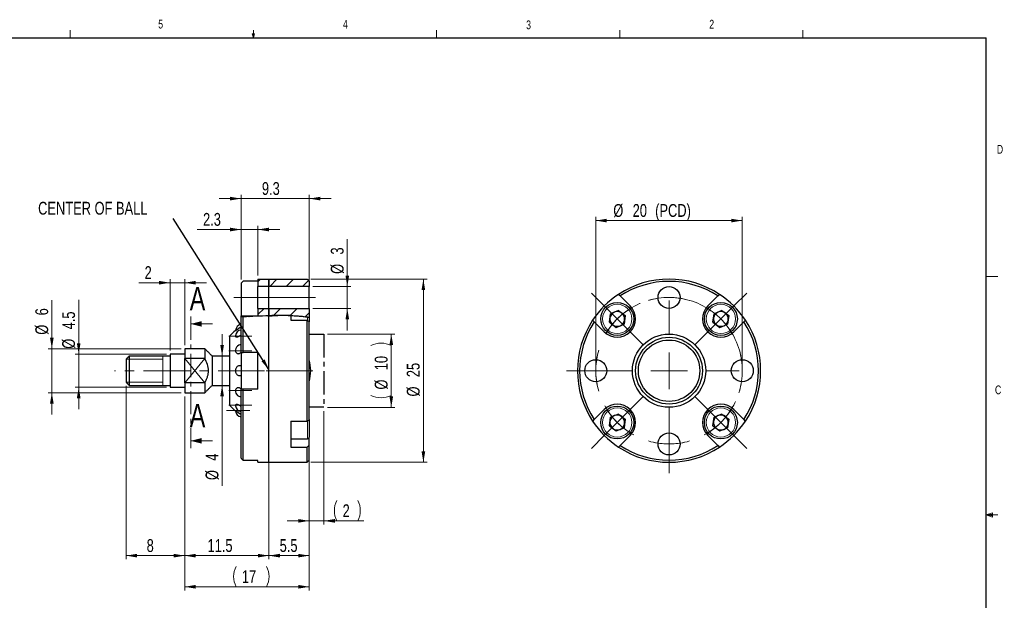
# Model space of a CAD drawing. Header units: millimetres. Extents: x 11 to 649, y 5 to 275.
# Tile 4 of 4: x 152 to 421, y 117 to 275. Entities that reach past the tile are written whole.
import ezdxf

# ---------------------------------------------------------------- set-up
doc = ezdxf.new("R2010")
doc.units = ezdxf.units.MM
doc.linetypes.add('CENTER', pattern=[10.16, 6.35, -1.27, 1.27, -1.27])
doc.linetypes.add('CENTERX2', pattern=[20.32, 12.7, -2.54, 2.54, -2.54])
doc.styles.add('SLDTEXTSTYLE0', font='TXT', dxfattribs={"width": 0.75})
doc.dimstyles.new('SLDDIMSTYLE0', dxfattribs={"dimtxt": 3.5, "dimasz": 3, "dimexe": 0, "dimexo": 0.0625, "dimgap": 0.875, "dimtad": 1, "dimlfac": 0.5, "dimrnd": 1e-09, "dimzin": 12, "dimdsep": 46, "dimtxsty": 'SLDTEXTSTYLE0', "dimsah": 1, "dimcen": 0.09, "dimadec": 0, "dimazin": 0, "dimtfac": 1, "dimtofl": 0, "dimtmove": 0, "dimatfit": 3, "dimfxl": 1, "dimtolj": 1, "dimtzin": 12, "dimarcsym": 0})
doc.dimstyles.new('SLDDIMSTYLE1', dxfattribs={"dimtxt": 3.5, "dimasz": 3, "dimexe": 0, "dimexo": 0.0625, "dimgap": 0.875, "dimtad": 1, "dimdec": 1, "dimlfac": 0.5, "dimrnd": 1e-09, "dimzin": 12, "dimdsep": 46, "dimtxsty": 'SLDTEXTSTYLE0', "dimsah": 1, "dimcen": 0.09, "dimadec": 0, "dimazin": 0, "dimtfac": 1, "dimtdec": 1, "dimtofl": 0, "dimtmove": 0, "dimatfit": 3, "dimfxl": 1, "dimtolj": 1, "dimtzin": 12, "dimarcsym": 0})
doc.dimstyles.new('SLDDIMSTYLE2', dxfattribs={"dimtxt": 3.5, "dimasz": 3, "dimexe": 0, "dimexo": 0.0625, "dimgap": 0.875, "dimtad": 1, "dimlfac": 0.5, "dimrnd": 1e-09, "dimzin": 12, "dimdsep": 46, "dimtxsty": 'SLDTEXTSTYLE0', "dimsah": 1, "dimcen": 0.09, "dimadec": 0, "dimazin": 0, "dimtfac": 1, "dimtofl": 0, "dimtmove": 0, "dimatfit": 3, "dimfxl": 1, "dimtolj": 1, "dimtzin": 12, "dimarcsym": 0})
doc.dimstyles.new('SLDDIMSTYLE3', dxfattribs={"dimtxt": 3.5, "dimasz": 3, "dimexe": 0, "dimexo": 0.0625, "dimgap": 0.875, "dimtad": 1, "dimdec": 1, "dimlfac": 0.5, "dimrnd": 1e-09, "dimzin": 12, "dimdsep": 46, "dimtxsty": 'SLDTEXTSTYLE0', "dimsah": 1, "dimcen": 0.09, "dimadec": 0, "dimazin": 0, "dimtfac": 1, "dimtofl": 0, "dimtmove": 0, "dimatfit": 3, "dimfxl": 1, "dimtolj": 1, "dimtzin": 12, "dimarcsym": 0})
doc.dimstyles.new('SLDDIMSTYLE4', dxfattribs={"dimtxt": 3.5, "dimasz": 3, "dimexe": 0, "dimexo": 0.0625, "dimgap": 0.875, "dimtad": 1, "dimdec": 1, "dimlfac": 0.5, "dimrnd": 1e-09, "dimzin": 12, "dimdsep": 46, "dimtxsty": 'SLDTEXTSTYLE0', "dimsah": 1, "dimcen": 0.09, "dimadec": 0, "dimazin": 0, "dimtfac": 1, "dimtdec": 3, "dimtofl": 0, "dimtmove": 0, "dimatfit": 3, "dimfxl": 1, "dimtolj": 1, "dimtzin": 12, "dimarcsym": 0})
doc.dimstyles.new('SLDDIMSTYLE5', dxfattribs={"dimtxt": 3.5, "dimasz": 3, "dimexe": 0, "dimexo": 0.0625, "dimgap": 0.875, "dimtad": 1, "dimdec": 1, "dimlfac": 0.5, "dimrnd": 1e-09, "dimzin": 12, "dimdsep": 46, "dimtxsty": 'SLDTEXTSTYLE0', "dimsah": 1, "dimcen": 0.09, "dimadec": 0, "dimazin": 0, "dimtfac": 1, "dimtdec": 1, "dimtofl": 0, "dimtmove": 0, "dimatfit": 3, "dimfxl": 1, "dimtolj": 1, "dimtzin": 12, "dimarcsym": 0})
doc.dimstyles.new('SLDDIMSTYLE6', dxfattribs={"dimtxt": 0, "dimasz": 3, "dimexe": 0, "dimexo": 0.0625, "dimgap": 0, "dimtad": 0, "dimtih": 1, "dimtoh": 1, "dimdec": 0, "dimrnd": 1e-09, "dimzin": 0, "dimdsep": 46, "dimtxsty": 'Standard', "dimsah": 1, "dimcen": 0.09, "dimadec": 0, "dimazin": 0, "dimtfac": 3, "dimtdec": 0, "dimtofl": 0, "dimtmove": 0, "dimatfit": 3, "dimfxl": 1, "dimtolj": 1, "dimtzin": 0, "dimarcsym": 0})

# ---------------------------------------------------------------- blocks, each defined once
blk = doc.blocks.new('*D5')
at = {"color": 7, "linetype": 'Continuous', "lineweight": 0}
for p, q in [((236.18, 189.42), (254.58, 189.42)), ((253.58, 189.42), (253.58, 169.42)), ((236.18, 169.42), (254.58, 169.42))]:
    blk.add_line(p, q, dxfattribs=at)
for centre, start, end in [((250.8, 180.76), 63.4349, 116.5651), ((250.8, 178.24), 243.4349, 296.5651)]:
    blk.add_arc(centre, 6.21, start, end, dxfattribs=at)
for points in [[(253.58, 189.42), (253.08, 186.42), (254.08, 186.42)], [(253.58, 169.42), (254.08, 172.42), (253.08, 172.42)]]:
    blk.add_solid(points, dxfattribs=at)
at = {"color": 7, "linetype": 'Continuous', "lineweight": 0, "char_height": 3.5, "attachment_point": 1, "rotation": 90, "style": 'SLDTEXTSTYLE0'}
for s, insert in [('10', (249.07, 179.55)), ('%%c', (249.07, 174.28))]:
    blk.add_mtext(s, dxfattribs=dict(at, insert=insert))
blk = doc.blocks.new('*D6')
at = {"color": 7, "linetype": 'Continuous', "lineweight": 0}
for p, q in [((235.18, 168.42), (235.18, 137.42)), ((231.18, 165.07), (231.18, 137.42)), ((231.18, 138.42), (225.18, 138.42)), ((231.18, 138.42), (235.18, 138.42)), ((235.18, 138.42), (246.05, 138.42))]:
    blk.add_line(p, q, dxfattribs=at)
for centre, start, end in [((244.26, 141.2), 153.4349, 206.5651), ((238.91, 141.2), 333.4349, 26.5651)]:
    blk.add_arc(centre, 6.21, start, end, dxfattribs=at)
for points in [[(231.18, 138.42), (228.18, 138.92), (228.18, 137.92)], [(235.18, 138.42), (238.18, 137.92), (238.18, 138.92)]]:
    blk.add_solid(points, dxfattribs=at)
at = {"color": 7, "linetype": 'Continuous', "lineweight": 0, "insert": (240.29, 142.93), "char_height": 3.5, "attachment_point": 1, "style": 'SLDTEXTSTYLE0'}
blk.add_mtext('2', dxfattribs=at)
blk = doc.blocks.new('*D7')
at = {"color": 7, "linetype": 'Continuous', "lineweight": 0}
for p, q in [((231.58, 204.42), (263.34, 204.42)), ((262.34, 154.42), (262.34, 204.42)), ((231.58, 154.42), (263.34, 154.42))]:
    blk.add_line(p, q, dxfattribs=at)
for points in [[(262.34, 204.42), (261.84, 201.42), (262.84, 201.42)], [(262.34, 154.42), (262.84, 157.42), (261.84, 157.42)]]:
    blk.add_solid(points, dxfattribs=at)
at = {"color": 7, "linetype": 'Continuous', "lineweight": 0, "char_height": 3.5, "attachment_point": 1, "rotation": 90, "style": 'SLDTEXTSTYLE0'}
for s, insert in [('25', (257.82, 177.66)), ('%%c', (257.82, 172.38))]:
    blk.add_mtext(s, dxfattribs=dict(at, insert=insert))
blk = doc.blocks.new('*D8')
at = {"color": 7, "linetype": 'Continuous', "lineweight": 0}
for p, q in [((193.18, 184.92), (193.18, 204.45)), ((197.18, 186.42), (197.18, 204.45)), ((193.18, 203.45), (184.65, 203.45)), ((193.18, 203.45), (197.18, 203.45)), ((197.18, 203.45), (203.18, 203.45))]:
    blk.add_line(p, q, dxfattribs=at)
for points in [[(193.18, 203.45), (190.18, 203.95), (190.18, 202.95)], [(197.18, 203.45), (200.18, 202.95), (200.18, 203.95)]]:
    blk.add_solid(points, dxfattribs=at)
at = {"color": 7, "linetype": 'Continuous', "lineweight": 0, "insert": (186.24, 207.96), "char_height": 3.5, "attachment_point": 1, "style": 'SLDTEXTSTYLE0'}
blk.add_mtext('2', dxfattribs=at)
blk = doc.blocks.new('*D9')
at = {"color": 7, "linetype": 'Continuous', "lineweight": 0}
for p, q in [((207.4, 183.42), (207.4, 189.42)), ((207.4, 183.42), (207.4, 175.42)), ((207.4, 175.42), (207.4, 147.98))]:
    blk.add_line(p, q, dxfattribs=at)
for points in [[(207.4, 183.42), (207.9, 186.42), (206.9, 186.42)], [(207.4, 175.42), (206.9, 172.42), (207.9, 172.42)]]:
    blk.add_solid(points, dxfattribs=at)
at = {"color": 7, "linetype": 'Continuous', "lineweight": 0, "char_height": 3.5, "attachment_point": 1, "rotation": 90, "style": 'SLDTEXTSTYLE0'}
for s, insert in [('4', (202.89, 154.85)), ('%%c', (202.89, 149.57))]:
    blk.add_mtext(s, dxfattribs=dict(at, insert=insert))
blk = doc.blocks.new('*D10')
at = {"color": 7, "linetype": 'Continuous', "lineweight": 0}
for p, q in [((212.58, 226.42), (206.58, 226.42)), ((212.58, 204.3), (212.58, 227.42)), ((231.18, 226.42), (212.58, 226.42)), ((231.18, 193.77), (231.18, 227.42)), ((231.18, 226.42), (237.18, 226.42))]:
    blk.add_line(p, q, dxfattribs=at)
for points in [[(212.58, 226.42), (209.58, 226.92), (209.58, 225.92)], [(231.18, 226.42), (234.18, 225.92), (234.18, 226.92)]]:
    blk.add_solid(points, dxfattribs=at)
at = {"color": 7, "linetype": 'Continuous', "lineweight": 0, "insert": (218.26, 230.93), "char_height": 3.5, "attachment_point": 1, "style": 'SLDTEXTSTYLE0'}
blk.add_mtext('9.3', dxfattribs=at)
blk = doc.blocks.new('*D11')
at = {"color": 7, "linetype": 'Continuous', "lineweight": 0}
for p, q in [((168.25, 183.92), (168.25, 198.76)), ((192.18, 183.92), (167.25, 183.92)), ((168.25, 183.92), (168.25, 174.92)), ((192.18, 174.92), (167.25, 174.92)), ((168.25, 174.92), (168.25, 168.92))]:
    blk.add_line(p, q, dxfattribs=at)
for points in [[(168.25, 183.92), (168.75, 186.92), (167.75, 186.92)], [(168.25, 174.92), (167.75, 171.92), (168.75, 171.92)]]:
    blk.add_solid(points, dxfattribs=at)
at = {"color": 7, "linetype": 'Continuous', "lineweight": 0, "char_height": 3.5, "attachment_point": 1, "rotation": 90, "style": 'SLDTEXTSTYLE0'}
for s, insert in [('4.5', (163.74, 190.71)), ('%%c', (163.74, 185.43))]:
    blk.add_mtext(s, dxfattribs=dict(at, insert=insert))
blk = doc.blocks.new('*D12')
at = {"color": 7, "linetype": 'Continuous', "lineweight": 0}
for p, q in [((181.18, 175.28), (181.18, 127.92)), ((197.18, 172.42), (197.18, 127.92)), ((197.18, 128.92), (181.18, 128.92))]:
    blk.add_line(p, q, dxfattribs=at)
for points in [[(181.18, 128.92), (184.18, 128.42), (184.18, 129.42)], [(197.18, 128.92), (194.18, 129.42), (194.18, 128.42)]]:
    blk.add_solid(points, dxfattribs=at)
at = {"color": 7, "linetype": 'Continuous', "lineweight": 0, "insert": (186.8, 133.43), "char_height": 3.5, "attachment_point": 1, "style": 'SLDTEXTSTYLE0'}
blk.add_mtext('8', dxfattribs=at)
blk = doc.blocks.new('*D13')
at = {"color": 7, "linetype": 'Continuous', "lineweight": 0}
for p, q in [((220.18, 178.42), (220.18, 127.92)), ((197.18, 172.42), (197.18, 127.92)), ((197.18, 128.92), (220.18, 128.92))]:
    blk.add_line(p, q, dxfattribs=at)
for points in [[(197.18, 128.92), (200.18, 128.42), (200.18, 129.42)], [(220.18, 128.92), (217.18, 129.42), (217.18, 128.42)]]:
    blk.add_solid(points, dxfattribs=at)
at = {"color": 7, "linetype": 'Continuous', "lineweight": 0, "insert": (203.42, 133.43), "char_height": 3.5, "attachment_point": 1, "style": 'SLDTEXTSTYLE0'}
blk.add_mtext('11.5', dxfattribs=at)
blk = doc.blocks.new('*D14')
at = {"color": 7, "linetype": 'Continuous', "lineweight": 0}
for p, q in [((220.18, 178.42), (220.18, 127.92)), ((231.18, 154.02), (231.18, 127.92)), ((231.18, 128.92), (220.18, 128.92))]:
    blk.add_line(p, q, dxfattribs=at)
for points in [[(220.18, 128.92), (223.18, 128.42), (223.18, 129.42)], [(231.18, 128.92), (228.18, 129.42), (228.18, 128.42)]]:
    blk.add_solid(points, dxfattribs=at)
at = {"color": 7, "linetype": 'Continuous', "lineweight": 0, "insert": (223.11, 133.43), "char_height": 3.5, "attachment_point": 1, "style": 'SLDTEXTSTYLE0'}
blk.add_mtext('5.5', dxfattribs=at)
blk = doc.blocks.new('*D15')
at = {"color": 7, "linetype": 'Continuous', "lineweight": 0}
for p, q in [((197.18, 172.42), (197.18, 119.42)), ((231.18, 154.02), (231.18, 119.42)), ((197.18, 120.42), (231.18, 120.42))]:
    blk.add_line(p, q, dxfattribs=at)
for centre, start, end in [((216.76, 123.2), 153.4349, 206.5651), ((213.99, 123.2), 333.4349, 26.5651)]:
    blk.add_arc(centre, 6.21, start, end, dxfattribs=at)
for points in [[(197.18, 120.42), (200.18, 119.92), (200.18, 120.92)], [(231.18, 120.42), (228.18, 120.92), (228.18, 119.92)]]:
    blk.add_solid(points, dxfattribs=at)
at = {"color": 7, "linetype": 'Continuous', "lineweight": 0, "insert": (212.79, 124.93), "char_height": 3.5, "attachment_point": 1, "style": 'SLDTEXTSTYLE0'}
blk.add_mtext('17', dxfattribs=at)
blk = doc.blocks.new('*D16')
at = {"color": 7, "linetype": 'Continuous', "lineweight": 0}
for p, q in [((212.58, 217.98), (200.61, 217.98)), ((212.58, 204.3), (212.58, 218.98)), ((212.58, 217.98), (217.18, 217.98)), ((217.18, 205.42), (217.18, 218.98)), ((217.18, 217.98), (223.18, 217.98))]:
    blk.add_line(p, q, dxfattribs=at)
for points in [[(212.58, 217.98), (209.58, 218.48), (209.58, 217.48)], [(217.18, 217.98), (220.18, 217.48), (220.18, 218.48)]]:
    blk.add_solid(points, dxfattribs=at)
at = {"color": 7, "linetype": 'Continuous', "lineweight": 0, "insert": (202.19, 222.5), "char_height": 3.5, "attachment_point": 1, "style": 'SLDTEXTSTYLE0'}
blk.add_mtext('2.3', dxfattribs=at)
blk = doc.blocks.new('*D17')
at = {"color": 7, "linetype": 'Continuous', "lineweight": 0}
for p, q in [((241.58, 202.42), (241.58, 215.31)), ((232.18, 202.42), (242.58, 202.42)), ((241.58, 202.42), (241.58, 196.42)), ((232.18, 196.42), (242.58, 196.42)), ((241.58, 196.42), (241.58, 190.42))]:
    blk.add_line(p, q, dxfattribs=at)
for points in [[(241.58, 202.42), (242.08, 205.42), (241.08, 205.42)], [(241.58, 196.42), (241.08, 193.42), (242.08, 193.42)]]:
    blk.add_solid(points, dxfattribs=at)
at = {"color": 7, "linetype": 'Continuous', "lineweight": 0, "char_height": 3.5, "attachment_point": 1, "rotation": 90, "style": 'SLDTEXTSTYLE0'}
for s, insert in [('3', (237.07, 211.14)), ('%%c', (237.07, 205.86))]:
    blk.add_mtext(s, dxfattribs=dict(at, insert=insert))
blk = doc.blocks.new('*D18')
at = {"color": 7, "linetype": 'Continuous', "lineweight": 0}
for p, q in [((160.92, 185.42), (160.92, 198.71)), ((196.18, 185.42), (159.92, 185.42)), ((160.92, 185.42), (160.92, 173.42)), ((196.18, 173.42), (159.92, 173.42)), ((160.92, 173.42), (160.92, 167.42))]:
    blk.add_line(p, q, dxfattribs=at)
for points in [[(160.92, 185.42), (161.42, 188.42), (160.42, 188.42)], [(160.92, 173.42), (160.42, 170.42), (161.42, 170.42)]]:
    blk.add_solid(points, dxfattribs=at)
at = {"color": 7, "linetype": 'Continuous', "lineweight": 0, "char_height": 3.5, "attachment_point": 1, "rotation": 90, "style": 'SLDTEXTSTYLE0'}
for s, insert in [('6', (156.41, 194.54)), ('%%c', (156.41, 189.26))]:
    blk.add_mtext(s, dxfattribs=dict(at, insert=insert))
blk = doc.blocks.new('*D19')
at = {"color": 7, "linetype": 'Continuous', "lineweight": 0}
for p, q in [((309.4, 180.42), (309.4, 221.42)), ((309.4, 220.42), (349.4, 220.42)), ((349.4, 180.42), (349.4, 221.42))]:
    blk.add_line(p, q, dxfattribs=at)
for points in [[(309.4, 220.42), (312.4, 219.92), (312.4, 220.92)], [(349.4, 220.42), (346.4, 220.92), (346.4, 219.92)]]:
    blk.add_solid(points, dxfattribs=at)
at = {"color": 7, "linetype": 'Continuous', "lineweight": 0, "char_height": 3.5, "attachment_point": 1, "style": 'SLDTEXTSTYLE0'}
for s, insert in [('%%c', (314.19, 224.93)), ('20', (319.47, 224.93)), (' (PCD)', (324.64, 224.93))]:
    blk.add_mtext(s, dxfattribs=dict(at, insert=insert))
blk = doc.blocks.new('SW_CENTERMARKSYMBOL_0')
at = {"color": 0, "linetype": 'Continuous', "lineweight": 0}
for p, q in [((20, 10), (20, 19.14)), ((20, 0), (20, 5)), ((-5, 0), (-8, 0)), ((0, 0), (-5, 0)), ((0, 0), (5, 0)), ((10, 0), (0.86, 0)), ((20, 0), (15, 0)), ((20, 0), (20, -5)), ((20, 0), (25, 0)), ((30, 0), (39.14, 0)), ((20, -10), (20, -19.14)), ((20, -20), (20, -15)), ((20, -20), (20, -25)), ((20, -25), (20, -28))]:
    blk.add_line(p, q, dxfattribs=at)
at = {"color": 0, "linetype": 'CENTERX2', "lineweight": 0}
for start, end in [(298.6479, 151.3521), (208.6479, 241.3521)]:
    blk.add_arc((20, 0), 20, start, end, dxfattribs=at)
at = {"color": 0, "linetype": 'Continuous', "lineweight": 0}
for start, end in [(165.6761, 180), (180, 194.3239), (255.6761, 270), (270, 284.3239)]:
    blk.add_arc((20, 0), 20, start, end, dxfattribs=at)
blk = doc.blocks.new('SW_CENTERMARKSYMBOL_1')
at = {"color": 0, "linetype": 'Continuous', "lineweight": 0}
for p, q in [((0, 10), (0, 19.14)), ((0, 0), (0, 5)), ((-10, 0), (-19.14, 0)), ((0, 0), (-5, 0)), ((0, 0), (0, -5)), ((0, 0), (5, 0)), ((10, 0), (19.14, 0)), ((0, -10), (0, -19.14))]:
    blk.add_line(p, q, dxfattribs=at)
blk = doc.blocks.new('SW_CENTERMARKSYMBOL_2')
at = {"color": 0, "linetype": 'Continuous', "lineweight": 0}
for p, q in [((-3.54, 3.54), (-7.07, 7.07)), ((31.82, 3.54), (35.36, 7.07)), ((0, 0), (-3.54, 3.54)), ((14.14, -4.14), (14.14, 5)), ((28.28, 0), (31.82, 3.54)), ((0, 0), (3.54, -3.54)), ((28.28, 0), (24.75, -3.54)), ((3.54, -3.54), (7.07, -7.07)), ((24.75, -3.54), (21.21, -7.07)), ((14.14, -14.14), (14.14, -9.14)), ((4.14, -14.14), (-5, -14.14)), ((14.14, -14.14), (9.14, -14.14)), ((14.14, -14.14), (14.14, -19.14)), ((14.14, -14.14), (19.14, -14.14)), ((24.14, -14.14), (33.28, -14.14)), ((3.54, -24.75), (7.07, -21.21)), ((24.75, -24.75), (21.21, -21.21)), ((14.14, -24.14), (14.14, -33.28)), ((0, -28.28), (3.54, -24.75)), ((28.28, -28.28), (24.75, -24.75)), ((0, -28.28), (-3.54, -31.82)), ((28.28, -28.28), (31.82, -31.82)), ((-3.54, -31.82), (-7.07, -35.36)), ((31.82, -31.82), (35.36, -35.36))]:
    blk.add_line(p, q, dxfattribs=at)
at = {"color": 0, "linetype": 'CENTERX2', "lineweight": 0}
for start, end in [(73.6479, 106.3521), (163.6479, 196.3521), (343.6479, 16.3521), (253.6479, 286.3521)]:
    blk.add_arc((14.14, -14.14), 20, start, end, dxfattribs=at)
at = {"color": 0, "linetype": 'Continuous', "lineweight": 0}
for start, end in [(120.6761, 135), (45, 59.3239), (135, 149.3239), (30.6761, 45), (210.6761, 225), (315, 329.3239), (225, 239.3239), (300.6761, 315)]:
    blk.add_arc((14.14, -14.14), 20, start, end, dxfattribs=at)

msp = doc.modelspace()

# ---------------------------------------------------------------- hatches: boundary and pattern name
at = {"linetype": 'Continuous', "lineweight": 0}
h = msp.add_hatch(dxfattribs=at)
h.set_pattern_fill('ANSI31', style=0)
h.paths.add_polyline_path([(220.181, 204.422), (217.181, 204.422), (217.181, 202.422), (220.181, 202.422)], flags=0)
h = msp.add_hatch(dxfattribs=at)
h.set_pattern_fill('ANSI31', style=0)
h.paths.add_polyline_path([(220.181, 204.422), (217.181, 204.422), (217.181, 202.422), (220.181, 202.422)], flags=0)
h = msp.add_hatch(dxfattribs=at)
h.set_pattern_fill('ANSI31', style=0)
h.paths.add_polyline_path([(230.581, 204.422), (220.181, 204.422), (220.181, 202.422), (231.181, 202.422), (231.181, 203.822)], flags=0)
h = msp.add_hatch(dxfattribs=at)
h.set_pattern_fill('ANSI31', style=0)
h.paths.add_polyline_path([(230.581, 204.422), (220.181, 204.422), (220.181, 202.422), (231.181, 202.422), (231.181, 203.822)], flags=0)
h = msp.add_hatch(dxfattribs=at)
h.set_pattern_fill('ANSI31', style=0)
edge = h.paths.add_edge_path(flags=0)
edge.add_spline(control_points=[(212.617, 194.114), (214.69, 194.162), (216.761, 194.286), (218.833, 194.377), (219.282, 194.397), (219.731, 194.416), (220.181, 194.432)], knot_values=[0, 0, 0, 0, 0.0031111, 0.0031111, 0.0031111, 0.0037852, 0.0037852, 0.0037852, 0.0037852], weights=[1, 1, 1, 1, 1, 1, 1], degree=3, periodic=0)
edge.add_line((220.181, 194.432), (220.181, 196.422))
edge.add_line((220.181, 196.422), (217.181, 196.422))
edge.add_line((217.181, 196.422), (217.181, 194.422))
edge.add_line((217.181, 194.422), (212.581, 194.422))
edge.add_line((212.581, 194.422), (212.581, 194.177))
edge.add_line((212.581, 194.177), (212.617, 194.114))
h = msp.add_hatch(dxfattribs=at)
h.set_pattern_fill('ANSI31', style=0)
edge = h.paths.add_edge_path(flags=0)
edge.add_spline(control_points=[(212.617, 194.114), (214.69, 194.162), (216.761, 194.286), (218.833, 194.377), (219.282, 194.397), (219.731, 194.416), (220.181, 194.432)], knot_values=[0, 0, 0, 0, 0.0031111, 0.0031111, 0.0031111, 0.0037852, 0.0037852, 0.0037852, 0.0037852], weights=[1, 1, 1, 1, 1, 1, 1], degree=3, periodic=0)
edge.add_line((220.181, 194.432), (220.181, 196.422))
edge.add_line((220.181, 196.422), (217.181, 196.422))
edge.add_line((217.181, 196.422), (217.181, 194.422))
edge.add_line((217.181, 194.422), (212.581, 194.422))
edge.add_line((212.581, 194.422), (212.581, 194.177))
edge.add_line((212.581, 194.177), (212.617, 194.114))
h = msp.add_hatch(dxfattribs=at)
h.set_pattern_fill('ANSI31', style=0)
edge = h.paths.add_edge_path(flags=0)
edge.add_line((231.181, 196.422), (220.181, 196.422))
edge.add_line((220.181, 196.422), (220.181, 194.432))
edge.add_spline(control_points=[(220.181, 194.432), (223.847, 194.567), (227.53, 194.396), (231.181, 194.026)], knot_values=[0, 0, 0, 0, 0.0055038, 0.0055038, 0.0055038, 0.0055038], weights=[1, 1, 1, 1], degree=3, periodic=0)
edge.add_line((231.181, 194.026), (231.181, 196.422))
h = msp.add_hatch(dxfattribs=at)
h.set_pattern_fill('ANSI31', style=0)
edge = h.paths.add_edge_path(flags=0)
edge.add_line((231.181, 196.422), (220.181, 196.422))
edge.add_line((220.181, 196.422), (220.181, 194.432))
edge.add_spline(control_points=[(220.181, 194.432), (223.847, 194.567), (227.53, 194.396), (231.181, 194.026)], knot_values=[0, 0, 0, 0, 0.0055038, 0.0055038, 0.0055038, 0.0055038], weights=[1, 1, 1, 1], degree=3, periodic=0)
edge.add_line((231.181, 194.026), (231.181, 196.422))

# ---------------------------------------------------------------- linework, layer by layer
at = {"color": 7, "linetype": 'Continuous', "lineweight": 0}
for p, q in [((165.919, 270.309), (165.919, 272.463)), ((215.925, 270.309), (215.925, 272.463)), ((265.932, 270.309), (265.932, 272.463)), ((315.938, 270.309), (315.938, 272.463)), ((365.944, 270.309), (365.944, 272.463)), ((215.925, 270.309), (215.589, 271.374)), ((216.244, 271.374), (215.589, 271.374)), ((215.747, 271.374), (215.925, 270.309)), ((215.925, 270.309), (216.244, 271.374)), ((216.05, 271.374), (215.925, 270.309)), ((415.957, 205.112), (419.132, 205.112)), ((217.181, 199.422), (212.581, 199.422)), ((230.681, 193.134), (230.681, 194.093)), ((204.817, 192.191), (198.817, 192.191)), ((191.181, 175.422), (191.181, 183.422)), ((181.181, 182.562), (191.181, 182.562)), ((197.181, 182.739), (202.678, 176.105)), ((197.181, 176.105), (202.678, 182.739)), ((181.181, 176.282), (191.181, 176.282)), ((230.681, 160.78), (230.681, 165.711)), ((204.817, 160.271), (198.817, 160.271)), ((415.957, 140.025), (417.663, 140.635)), ((415.957, 140.025), (417.663, 140.254)), ((415.957, 140.025), (419.132, 140.025)), ((415.957, 140.025), (417.663, 139.451)), ((415.957, 140.025), (417.663, 139.763)), ((417.663, 140.635), (417.663, 139.451))]:
    msp.add_line(p, q, dxfattribs=at)
at = {"color": 7, "linetype": 'Continuous', "lineweight": 30}
for p, q in [((15.907, 270.309), (415.957, 270.309)), ((415.957, 9.959), (415.957, 270.309)), ((217.181, 204.422), (220.181, 204.422)), ((217.181, 204.422), (217.181, 202.422)), ((220.181, 204.422), (230.581, 204.422)), ((220.181, 202.422), (220.181, 204.422)), ((220.181, 204.422), (220.181, 202.422)), ((230.581, 204.422), (231.181, 203.822)), ((212.581, 203.304), (212.581, 199.422)), ((217.181, 203.917), (213.181, 203.917)), ((220.181, 202.422), (217.181, 202.422)), ((217.181, 196.422), (217.181, 202.422)), ((231.181, 202.422), (220.181, 202.422)), ((220.181, 196.422), (220.181, 202.422)), ((220.181, 196.422), (220.181, 202.422)), ((231.181, 203.822), (231.181, 202.422)), ((231.181, 196.422), (231.181, 202.422)), ((212.581, 199.422), (212.581, 194.422)), ((318.796, 197.1), (316.051, 199.845)), ((342.755, 199.845), (340.01, 197.1)), ((217.181, 196.422), (220.181, 196.422)), ((217.181, 196.422), (217.181, 194.422)), ((220.181, 196.422), (231.181, 196.422)), ((220.181, 194.432), (220.181, 196.422)), ((220.181, 196.422), (220.181, 194.432)), ((231.181, 196.422), (231.181, 194.026)), ((212.581, 194.422), (217.181, 194.422)), ((212.581, 194.177), (212.581, 194.422)), ((212.617, 194.114), (212.581, 194.177)), ((212.581, 194.177), (212.581, 194.116)), ((212.581, 184.422), (212.581, 194.113)), ((213.181, 184.422), (213.181, 194.129)), ((220.181, 154.422), (220.181, 194.432)), ((220.181, 154.422), (220.181, 194.432)), ((226.181, 194.483), (226.181, 193.207)), ((231.181, 194.026), (231.181, 192.774)), ((313.105, 192.674), (313.412, 194.986)), ((315.567, 195.876), (313.412, 194.986)), ((315.567, 195.876), (317.417, 194.455)), ((317.417, 194.455), (317.11, 192.143)), ((341.389, 192.674), (341.696, 194.986)), ((343.852, 195.876), (341.696, 194.986)), ((343.852, 195.876), (345.701, 194.455)), ((345.701, 194.455), (345.394, 192.143)), ((211.045, 190.408), (212.581, 191.457)), ((226.181, 193.207), (230.581, 193.207)), ((230.581, 165.637), (230.581, 193.207)), ((231.181, 166.07), (231.181, 192.774)), ((308.98, 192.774), (311.725, 190.029)), ((313.105, 192.674), (314.954, 191.252)), ((314.954, 191.252), (317.11, 192.143)), ((341.389, 192.674), (343.239, 191.252)), ((343.239, 191.252), (345.394, 192.143)), ((347.081, 190.029), (349.826, 192.774)), ((209.505, 179.422), (209.505, 188.919)), ((182.041, 183.422), (182.041, 175.422)), ((193.181, 183.922), (193.181, 174.922)), ((197.181, 185.422), (197.181, 182.739)), ((202.678, 185.422), (202.678, 182.739)), ((204.678, 183.422), (204.678, 175.422)), ((212.581, 184.422), (212.581, 174.422)), ((217.181, 184.422), (213.181, 184.422)), ((217.181, 174.422), (217.181, 184.422)), ((181.181, 182.562), (181.181, 176.282)), ((197.181, 176.105), (197.181, 182.739)), ((202.678, 182.739), (197.181, 182.739)), ((209.505, 169.925), (209.505, 179.422)), ((202.678, 176.105), (197.181, 176.105)), ((197.181, 176.105), (197.181, 173.422)), ((202.678, 176.105), (202.678, 173.422)), ((212.581, 155.54), (212.581, 174.422)), ((213.181, 154.927), (213.181, 174.422)), ((217.181, 174.422), (213.181, 174.422)), ((212.581, 167.387), (211.045, 168.436)), ((311.725, 168.815), (308.98, 166.07)), ((313.105, 164.389), (313.412, 166.702)), ((315.567, 167.592), (313.412, 166.702)), ((315.567, 167.592), (317.417, 166.171)), ((341.389, 164.389), (341.696, 166.702)), ((343.852, 167.592), (341.696, 166.702)), ((343.852, 167.592), (345.701, 166.171)), ((349.826, 166.07), (347.081, 168.815)), ((226.181, 165.637), (230.581, 165.637)), ((226.181, 165.637), (226.181, 158.566)), ((231.181, 166.07), (231.181, 161.28)), ((313.105, 164.389), (314.954, 162.968)), ((317.417, 166.171), (317.11, 163.858)), ((341.389, 164.389), (343.239, 162.968)), ((345.701, 166.171), (345.394, 163.858)), ((231.181, 158.999), (231.181, 161.28)), ((314.954, 162.968), (317.11, 163.858)), ((316.051, 158.999), (318.796, 161.744)), ((340.01, 161.744), (342.755, 158.999)), ((343.239, 162.968), (345.394, 163.858)), ((231.181, 155.022), (231.181, 158.999)), ((226.181, 158.566), (230.581, 158.566)), ((230.581, 154.422), (230.581, 158.566)), ((217.181, 154.927), (213.181, 154.927)), ((217.181, 154.422), (217.181, 154.927))]:
    msp.add_line(p, q, dxfattribs=at)
at = {"color": 7, "linetype": 'CENTERX2', "lineweight": 0}
for p, q in [((217.181, 199.422), (210.581, 199.422)), ((217.181, 199.422), (220.181, 199.422)), ((220.181, 199.422), (233.181, 199.422)), ((215.534, 188.813), (209.247, 188.813)), ((215.534, 184.844), (209.247, 184.844)), ((218.981, 179.422), (177.994, 179.422)), ((219.381, 179.422), (223.499, 179.422)), ((223.601, 179.422), (232.172, 179.422)), ((215.534, 174), (209.247, 174)), ((215.534, 170.031), (209.247, 170.031)), ((214.923, 168.578), (208.621, 168.578))]:
    msp.add_line(p, q, dxfattribs=at)
at = {"color": 7, "linetype": 'CENTER', "lineweight": 0}
msp.add_line((198.817, 194.191), (198.817, 158.271), dxfattribs=at)
at = {"color": 7, "linetype": 'CENTER', "lineweight": 30}
for p, q in [((231.181, 189.422), (235.181, 189.422)), ((235.181, 189.422), (235.181, 169.422)), ((235.181, 169.422), (231.181, 169.422))]:
    msp.add_line(p, q, dxfattribs=at)
at = {"color": 7, "linetype": 'Continuous', "lineweight": 30, "flags": 128}
for points in [[(211.099, 188.76), (211.159, 188.707), (211.239, 188.671), (211.338, 188.654), (211.453, 188.657), (211.583, 188.678), (211.724, 188.718), (211.874, 188.776), (212.03, 188.851), (212.188, 188.94), (212.346, 189.043), (212.5, 189.158), (212.581, 189.223)], [(211.068, 185.16), (211.061, 185.12), (211.045, 184.949), (211.052, 184.785), (211.081, 184.632), (211.132, 184.492), (211.204, 184.368), (211.295, 184.263), (211.404, 184.18), (211.528, 184.119), (211.665, 184.081), (211.812, 184.069), (211.966, 184.081), (212.123, 184.119), (212.282, 184.18), (212.438, 184.263), (212.581, 184.363)], [(212.581, 180.666), (212.469, 180.713), (212.314, 180.754), (212.156, 180.768), (211.998, 180.754), (211.843, 180.713), (211.694, 180.646), (211.555, 180.554), (211.428, 180.439), (211.316, 180.303), (211.221, 180.15), (211.145, 179.981), (211.09, 179.801), (211.056, 179.614), (211.045, 179.422), (211.056, 179.231), (211.09, 179.043), (211.145, 178.863), (211.221, 178.694), (211.316, 178.541), (211.428, 178.405), (211.555, 178.29), (211.694, 178.198), (211.843, 178.131), (211.998, 178.09), (212.156, 178.076), (212.314, 178.09), (212.469, 178.131), (212.581, 178.178)], [(212.581, 174.481), (212.438, 174.581), (212.282, 174.664), (212.123, 174.726), (211.966, 174.763), (211.812, 174.775), (211.665, 174.763), (211.528, 174.726), (211.404, 174.664), (211.295, 174.581), (211.204, 174.476), (211.132, 174.352), (211.081, 174.212), (211.052, 174.059), (211.045, 173.895), (211.061, 173.724), (211.068, 173.684)], [(212.581, 169.621), (212.5, 169.687), (212.346, 169.801), (212.188, 169.904), (212.03, 169.993), (211.874, 170.068), (211.724, 170.126), (211.583, 170.166), (211.453, 170.187), (211.338, 170.19), (211.239, 170.173), (211.159, 170.138), (211.099, 170.084), (211.061, 170.013), (211.045, 169.927), (211.047, 169.865)]]:
    msp.add_lwpolyline(points, dxfattribs=at)
at = {"color": 7, "linetype": 'Continuous', "lineweight": 30}
for centre, radius in [((329.403, 199.422), 3), ((315.261, 193.564), 4.5), ((343.545, 193.564), 4.5), ((329.403, 179.422), 10), ((329.403, 179.422), 9.119), ((329.403, 179.422), 8.382), ((309.403, 179.422), 3), ((349.403, 179.422), 3), ((315.261, 165.28), 4.5), ((343.545, 165.28), 4.5), ((329.403, 159.422), 3)]:
    msp.add_circle(centre, radius, dxfattribs=at)
at = {"color": 7, "linetype": 'Continuous', "lineweight": 0}
for centre in [(315.261, 193.564), (343.545, 193.564), (315.261, 165.28), (343.545, 165.28)]:
    msp.add_circle(centre, 4, dxfattribs=at)
at = {"color": 7, "linetype": 'Continuous', "lineweight": 30}
for centre, radius, start, end in [((329.403, 179.422), 25, 56.53696, 123.46304), ((329.403, 179.422), 24.4, 56.8247, 123.1753), ((329.403, 179.422), 25, 123.46304, 146.53696), ((329.403, 179.422), 25, 33.46304, 56.53696), ((315.261, 193.564), 5, 225, 45), ((343.545, 193.564), 5, 135, 315), ((315.261, 193.564), 2.02, 172.44828, 232.44828), ((315.261, 193.564), 2.02, 112.44828, 172.44828), ((315.261, 193.564), 2.02, 52.44828, 112.44828), ((315.261, 193.564), 2.02, 352.44828, 52.44828), ((343.545, 193.564), 2.02, 172.44828, 232.44828), ((343.545, 193.564), 2.02, 112.44828, 172.44828), ((343.545, 193.564), 2.02, 52.44828, 112.44828), ((343.545, 193.564), 2.02, 352.44828, 52.44828), ((212.772, 190.266), 1.733, 96.33623, 175.29095), ((329.403, 179.422), 25, 146.53696, 213.46304), ((329.403, 179.422), 24.4, 146.8247, 213.1753), ((315.261, 193.564), 2.02, 232.44828, 292.44828), ((315.261, 193.564), 2.02, 292.44828, 352.44828), ((343.545, 193.564), 2.02, 232.44828, 292.44828), ((343.545, 193.564), 2.02, 292.44828, 352.44828), ((329.403, 179.422), 24.4, 326.8247, 33.1753), ((329.403, 179.422), 25, 326.53696, 33.46304), ((220.181, 179.422), 14.288, 129.7467, 138.34189), ((211.348, 188.936), 0.304, 171.80032, 215.19234), ((212.772, 188.813), 1.733, 96.33623, 174.50502), ((212.772, 184.844), 1.733, 118.12256, 169.48242), ((212.513, 185.383), 1.136, 86.58215, 119.42324), ((220.181, 179.422), 11.4, 344.77724, 15.22276), ((212.772, 174), 1.733, 190.51758, 241.87744), ((212.509, 173.443), 1.118, 240.31424, 273.68036), ((220.181, 179.422), 14.288, 221.65811, 230.2533), ((212.772, 170.031), 1.733, 185.49498, 263.66377), ((315.261, 165.28), 5, 315, 135), ((343.545, 165.28), 5, 45, 225), ((212.772, 168.578), 1.733, 184.70905, 263.66377), ((315.261, 165.28), 2.02, 112.44828, 172.44828), ((315.261, 165.28), 2.02, 52.44828, 112.44828), ((315.261, 165.28), 2.02, 352.44828, 52.44828), ((343.545, 165.28), 2.02, 112.44828, 172.44828), ((343.545, 165.28), 2.02, 52.44828, 112.44828), ((343.545, 165.28), 2.02, 352.44828, 52.44828), ((329.403, 179.422), 25, 213.46304, 236.53696), ((315.261, 165.28), 2.02, 172.44828, 232.44828), ((315.261, 165.28), 2.02, 292.44828, 352.44828), ((343.545, 165.28), 2.02, 172.44828, 232.44828), ((329.403, 179.422), 25, 303.46304, 326.53696), ((343.545, 165.28), 2.02, 292.44828, 352.44828), ((230.681, 161.28), 0.5, 270, 0), ((315.261, 165.28), 2.02, 232.44828, 292.44828), ((343.545, 165.28), 2.02, 232.44828, 292.44828), ((329.403, 179.422), 24.4, 236.8247, 303.1753), ((329.403, 179.422), 25, 236.53696, 303.46304)]:
    msp.add_arc(centre, radius, start, end, dxfattribs=at)
for points, degree in [([(212.581, 203.304), (212.78, 203.509), (212.98, 203.713), (213.181, 203.917)], 3), ([(315.618, 200.278), (315.762, 200.134), (315.907, 199.989), (316.051, 199.845)], 3), ([(342.755, 199.845), (342.899, 199.989), (343.044, 200.134), (343.188, 200.278)], 3), ([(213.181, 194.129), (212.98, 194.123), (212.779, 194.117), (212.581, 194.113)], 3), ([(214.688, 194.185), (214.803, 194.191)], 1), ([(219.868, 194.418), (222.631, 194.497)], 1), ([(226.181, 194.483), (224.181, 194.544), (222.181, 194.506), (220.181, 194.432)], 3), ([(225.406, 194.497), (225.981, 194.489)], 1), ([(228.981, 194.313), (229.386, 194.265)], 1), ([(231.181, 192.774), (230.981, 192.918), (230.781, 193.063), (230.581, 193.207)], 3), ([(308.98, 192.774), (308.836, 192.918), (308.691, 193.063), (308.547, 193.207)], 3), ([(350.259, 193.207), (350.115, 193.063), (349.97, 192.918), (349.826, 192.774)], 3), ([(182.041, 183.422), (181.181, 182.562)], 1), ([(193.181, 183.422), (182.041, 183.422)], 1), ([(197.181, 183.922), (193.181, 183.922)], 1), ([(202.678, 185.422), (197.181, 185.422)], 1), ([(204.678, 183.422), (202.678, 185.422)], 1), ([(209.505, 183.422), (204.678, 183.422)], 1), ([(212.581, 184.422), (212.78, 184.422), (212.98, 184.422), (213.181, 184.422)], 3), ([(181.181, 176.282), (182.041, 175.422)], 1), ([(182.041, 175.422), (193.181, 175.422)], 1), ([(193.181, 174.922), (197.181, 174.922)], 1), ([(202.678, 173.422), (204.678, 175.422)], 1), ([(204.678, 175.422), (209.505, 175.422)], 1), ([(197.181, 173.422), (202.678, 173.422)], 1), ([(213.181, 174.422), (212.98, 174.422), (212.78, 174.422), (212.581, 174.422)], 3), ([(230.581, 165.637), (230.781, 165.781), (230.981, 165.926), (231.181, 166.07)], 3), ([(308.547, 165.637), (308.691, 165.781), (308.836, 165.926), (308.98, 166.07)], 3), ([(349.826, 166.07), (349.97, 165.926), (350.115, 165.781), (350.259, 165.637)], 3), ([(226.181, 160.78), (230.681, 160.78)], 1), ([(231.181, 158.999), (230.981, 158.855), (230.781, 158.71), (230.581, 158.566)], 3), ([(316.051, 158.999), (315.907, 158.855), (315.762, 158.71), (315.618, 158.566)], 3), ([(343.188, 158.566), (343.044, 158.71), (342.899, 158.855), (342.755, 158.999)], 3), ([(212.581, 155.54), (212.78, 155.336), (212.98, 155.131), (213.181, 154.927)], 3), ([(217.181, 154.422), (220.181, 154.422)], 1), ([(220.181, 154.422), (230.581, 154.422)], 1), ([(230.581, 154.422), (231.181, 155.022)], 1)]:
    msp.add_open_spline(points, degree=degree, dxfattribs=at)
for points, knots in [([(220.181, 194.432), (219.013, 194.389), (217.847, 194.333), (215.514, 194.221), (214.348, 194.165), (213.181, 194.129)], [0, 0, 0, 0, 0.5, 0.5, 1, 1, 1, 1]), ([(226.181, 194.483), (226.556, 194.469), (227.308, 194.442), (228.435, 194.368), (229.56, 194.256), (230.307, 194.148), (230.681, 194.093)], [0, 0, 0, 0, 0.2495309, 0.4990496, 0.7495156, 1, 1, 1, 1]), ([(230.593, 194.105), (230.606, 194.103), (230.642, 194.097), (230.679, 194.093), (230.703, 194.09)], [0, 0, 0, 0, 0.3411344, 1, 1, 1, 1]), ([(230.681, 194.093), (230.736, 194.085), (230.847, 194.068), (230.996, 194.047), (231.109, 194.033), (231.171, 194.027), (231.178, 194.026), (231.181, 194.026)], [0, 0, 0, 0, 0.2132463, 0.4266126, 0.6373377, 0.8472411, 1, 1, 1, 1]), ([(202.678, 176.105), (202.818, 176.359), (202.95, 176.618), (203.191, 177.151), (203.3, 177.426), (203.481, 177.98), (203.553, 178.262), (203.651, 178.835), (203.678, 179.13), (203.677, 180.013), (203.572, 180.584), (203.208, 181.702), (202.958, 182.231), (202.678, 182.739)], [0, 0, 0, 0, 0.125, 0.125, 0.25, 0.25, 0.375, 0.375, 0.5, 0.5, 0.75, 0.75, 1, 1, 1, 1])]:
    msp.add_open_spline(points, degree=3, knots=knots, dxfattribs=at)
at = {"color": 7, "linetype": 'Continuous', "lineweight": 0}
for points in [[(198.817, 192.191), (201.817, 191.441), (201.817, 192.941)], [(198.817, 160.271), (201.817, 159.521), (201.817, 161.021)]]:
    msp.add_solid(points, dxfattribs=at)

# ---------------------------------------------------------------- block references
for name, p in [('SW_CENTERMARKSYMBOL_0', (309.403, 179.422)), ('SW_CENTERMARKSYMBOL_2', (315.261, 193.564)), ('SW_CENTERMARKSYMBOL_1', (329.403, 179.422))]:
    msp.add_blockref(name, p, dxfattribs=at)

# ---------------------------------------------------------------- texts
at = {"color": 7, "linetype": 'Continuous', "lineweight": 0, "attachment_point": 1, "style": 'SLDTEXTSTYLE0'}
for s, insert, char_height in [('5', (189.959, 275.267), 2.381), ('4', (240.393, 275.226), 2.381), ('3', (290.391, 275.07), 2.381), ('2', (340.385, 275.24), 2.381), ('D', (418.879, 241.071), 2.381), ('CENTER OF BALL', (157.177, 225.544), 3.5), ('C', (418.368, 175.389), 2.381)]:
    msp.add_mtext(s, dxfattribs=dict(at, insert=insert, char_height=char_height))
at = {"color": 7, "linetype": 'Continuous', "char_height": 6.35, "attachment_point": 1, "style": 'SLDTEXTSTYLE0'}
for insert in [(198.557, 202.274), (198.557, 170.354)]:
    msp.add_mtext('A', dxfattribs=dict(at, insert=insert))

# ---------------------------------------------------------------- dimensions: what is measured, and where the dimension line sits
at = {"color": 7, "linetype": 'Continuous', "lineweight": 0}
for base, p1, p2, dimstyle, picture, middle in [((212.581, 226.422), (231.181, 192.774), (212.581, 203.304), 'SLDDIMSTYLE3', '*D10', (221.487, 226.422)), ((217.181, 217.985), (212.581, 203.304), (217.181, 204.422), 'SLDDIMSTYLE3', '*D16', (205.425, 217.985)), ((197.181, 203.45), (193.181, 183.922), (197.181, 185.422), 'SLDDIMSTYLE2', '*D8', (187.528, 203.45)), ((220.181, 128.922), (197.181, 173.422), (220.181, 179.422), 'SLDDIMSTYLE5', '*D13', (207.948, 128.922)), ((220.181, 128.922), (231.181, 155.022), (220.181, 179.422), 'SLDDIMSTYLE5', '*D14', (226.337, 128.922)), ((181.181, 128.922), (197.181, 173.422), (181.181, 176.282), 'SLDDIMSTYLE0', '*D12', (188.091, 128.922))]:
    dim = msp.add_linear_dim(base=base, p1=p1, p2=p2, dimstyle=dimstyle, dxfattribs=at)
    dim.commit()
    dim.dimension.update_dxf_attribs({"geometry": picture, "text_midpoint": middle, "dimtype": 160})
for base, p1, p2, text, dimstyle, picture, middle in [((349.403, 220.422), (309.403, 179.422), (349.403, 179.422), '%%c<> (PCD)', 'SLDDIMSTYLE0', '*D19', (326.792, 220.422)), ((231.181, 120.422), (197.181, 173.422), (231.181, 155.022), '(<>)', 'SLDDIMSTYLE5', '*D15', (215.374, 120.422)), ((235.181, 138.422), (231.181, 166.07), (235.181, 169.422), '(<>)', 'SLDDIMSTYLE1', '*D6', (241.581, 138.422))]:
    dim = msp.add_linear_dim(base=base, p1=p1, p2=p2, text=text, dimstyle=dimstyle, dxfattribs=at)
    dim.commit()
    dim.dimension.update_dxf_attribs({"geometry": picture, "text_midpoint": middle, "dimtype": 160})
for base, p1, p2, text, dimstyle, picture, middle in [((241.581, 196.422), (231.181, 202.422), (231.181, 196.422), '%%c<>', 'SLDDIMSTYLE2', '*D17', (241.581, 209.793)), ((262.337, 204.422), (230.581, 154.422), (230.581, 204.422), '%%c<>', 'SLDDIMSTYLE0', '*D7', (262.337, 177.605)), ((160.924, 173.422), (197.181, 185.422), (197.181, 173.422), '%%c<>', 'SLDDIMSTYLE2', '*D18', (160.924, 193.188)), ((168.255, 174.922), (193.181, 183.922), (193.181, 174.922), '%%c<>', 'SLDDIMSTYLE4', '*D11', (168.255, 191.301)), ((207.4, 175.422), (209.505, 183.422), (209.505, 175.422), '%%c<>', 'SLDDIMSTYLE2', '*D9', (207.4, 153.5)), ((253.581, 169.422), (235.181, 189.422), (235.181, 169.422), '(%%c<>)', 'SLDDIMSTYLE0', '*D5', (253.581, 179.498))]:
    dim = msp.add_linear_dim(base=base, p1=p1, p2=p2, angle=90, text=text, dimstyle=dimstyle, dxfattribs=at)
    dim.commit()
    dim.dimension.update_dxf_attribs({"geometry": picture, "text_midpoint": middle, "dimtype": 160})

# ---------------------------------------------------------------- leaders
msp.add_leader([(220.181, 179.722), (194.084, 221.029)], dimstyle='SLDDIMSTYLE6', dxfattribs=at)

doc.saveas('drawing.dxf')
